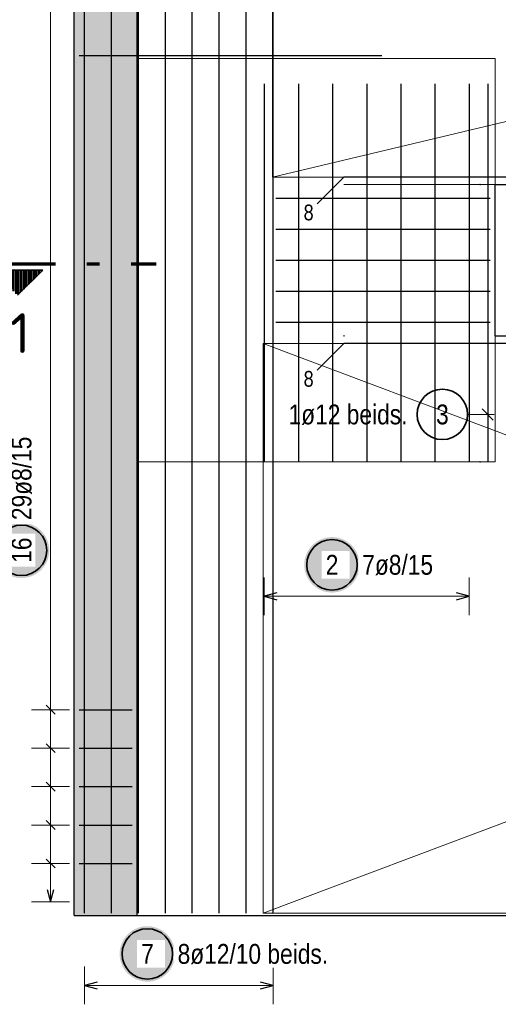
# Model space of a CAD drawing. Header units: millimetres. Extents: x -1.6 to 96.2, y -42.8 to 42.
# Tile 21 of 43: x 18.3 to 22.1, y 29.2 to 37. Entities that reach past the tile are written whole.
import ezdxf
from ezdxf.enums import TextEntityAlignment as Align

# ---------------------------------------------------------------- set-up
doc = ezdxf.new("R2010")
doc.units = ezdxf.units.MM
doc.linetypes.add('DASHDOTX2', pattern=[2, 1, -0.5, 0, -0.5])
for name, color, linetype, lineweight in [('Achsen', 7, 'Continuous', 20), ('Bewehrung', 7, 'Continuous', 20), ('Schraffuren', 7, 'Continuous', 20)]:
    doc.layers.add(name, color=color, linetype=linetype, lineweight=lineweight)
doc.styles.add('Arial Narrow', font='ARIALN.TTF')
doc.styles.add('isocp', font='isocp', dxfattribs={"width": 1.1})

msp = doc.modelspace()

# ---------------------------------------------------------------- hatches: boundary and pattern name
at = {"lineweight": 50}
h = msp.add_hatch(dxfattribs=at)
h.set_pattern_fill('Mau', color=4, scale=0.01, angle=-90, style=0, pattern_type=2)
h.set_pattern_definition([(-90, (0, 0), (0.02, 1e-18), [])])
h.paths.add_polyline_path([(18.451144, 34.992321), (18.051144, 34.992321), (18.251144, 34.792321)])
at = {"layer": 'Bewehrung', "lineweight": 25, "true_color": 0xffffff}
msp.add_hatch(color=7, dxfattribs=at).paths.add_polyline_path([(19.500873, 29.566267), (19.500739, 29.573944), (19.500338, 29.581613), (19.499668, 29.589263), (19.498732, 29.596885), (19.497531, 29.604469), (19.496066, 29.612007), (19.494339, 29.619489), (19.492351, 29.626907), (19.490106, 29.63425), (19.487606, 29.641511), (19.484854, 29.64868), (19.481853, 29.655749), (19.478608, 29.662708), (19.475122, 29.66955), (19.471399, 29.676267), (19.467444, 29.682849), (19.463262, 29.689289), (19.458857, 29.695579), (19.454236, 29.701712), (19.449403, 29.70768), (19.444365, 29.713475), (19.439128, 29.719091), (19.433698, 29.724521), (19.428082, 29.729758), (19.422287, 29.734796), (19.416319, 29.739629), (19.410186, 29.74425), (19.403896, 29.748655), (19.397456, 29.752837), (19.390873, 29.756792), (19.384157, 29.760515), (19.377315, 29.764001), (19.370356, 29.767247), (19.363287, 29.770247), (19.356118, 29.772999), (19.348857, 29.775499), (19.341514, 29.777744), (19.334096, 29.779732), (19.326614, 29.781459), (19.319076, 29.782924), (19.311492, 29.784126), (19.30387, 29.785061), (19.29622, 29.785731), (19.288551, 29.786133), (19.280873, 29.786267), (19.273196, 29.786133), (19.265527, 29.785731), (19.257877, 29.785061), (19.250255, 29.784126), (19.242671, 29.782924), (19.235133, 29.781459), (19.227651, 29.779732), (19.220233, 29.777744), (19.21289, 29.775499), (19.205629, 29.772999), (19.19846, 29.770247), (19.191391, 29.767247), (19.184432, 29.764001), (19.17759, 29.760515), (19.170873, 29.756792), (19.164291, 29.752837), (19.157851, 29.748655), (19.151561, 29.74425), (19.145428, 29.739629), (19.13946, 29.734796), (19.133665, 29.729758), (19.128049, 29.724521), (19.122619, 29.719091), (19.117382, 29.713475), (19.112344, 29.70768), (19.107511, 29.701712), (19.10289, 29.695579), (19.098485, 29.689289), (19.094303, 29.682849), (19.090348, 29.676267), (19.086625, 29.66955), (19.083139, 29.662708), (19.079893, 29.655749), (19.076893, 29.64868), (19.074141, 29.641511), (19.071641, 29.63425), (19.069396, 29.626907), (19.067408, 29.619489), (19.065681, 29.612007), (19.064216, 29.604469), (19.063014, 29.596885), (19.062079, 29.589263), (19.061409, 29.581613), (19.061007, 29.573944), (19.060873, 29.566267), (19.061007, 29.558589), (19.061409, 29.55092), (19.062079, 29.54327), (19.063014, 29.535648), (19.064216, 29.528064), (19.065681, 29.520526), (19.067408, 29.513044), (19.069396, 29.505626), (19.071641, 29.498283), (19.074141, 29.491022), (19.076893, 29.483853), (19.079893, 29.476785), (19.083139, 29.469825), (19.086625, 29.462983), (19.090348, 29.456267), (19.094303, 29.449684), (19.098485, 29.443244), (19.10289, 29.436954), (19.107511, 29.430821), (19.112344, 29.424853), (19.117382, 29.419058), (19.122619, 29.413442), (19.128049, 29.408012), (19.133665, 29.402775), (19.13946, 29.397737), (19.145428, 29.392904), (19.151561, 29.388283), (19.157851, 29.383878), (19.164291, 29.379696), (19.170873, 29.375741), (19.17759, 29.372018), (19.184432, 29.368532), (19.191391, 29.365287), (19.19846, 29.362286), (19.205629, 29.359534), (19.21289, 29.357034), (19.220233, 29.354789), (19.227651, 29.352802), (19.235133, 29.351074), (19.242671, 29.349609), (19.250255, 29.348408), (19.257877, 29.347472), (19.265527, 29.346802), (19.273196, 29.346401), (19.280873, 29.346267), (19.288551, 29.346401), (19.29622, 29.346802), (19.30387, 29.347472), (19.311492, 29.348408), (19.319076, 29.349609), (19.326614, 29.351074), (19.334096, 29.352802), (19.341514, 29.354789), (19.348857, 29.357034), (19.356118, 29.359534), (19.363287, 29.362286), (19.370356, 29.365287), (19.377315, 29.368532), (19.384157, 29.372018), (19.390873, 29.375741), (19.397456, 29.379696), (19.403896, 29.383878), (19.410186, 29.388283), (19.416319, 29.392904), (19.422287, 29.397737), (19.428082, 29.402775), (19.433698, 29.408012), (19.439128, 29.413442), (19.444365, 29.419058), (19.449403, 29.424853), (19.454236, 29.430821), (19.458857, 29.436954), (19.463262, 29.443244), (19.467444, 29.449684), (19.471399, 29.456267), (19.475122, 29.462983), (19.478608, 29.469825), (19.481853, 29.476785), (19.484854, 29.483853), (19.487606, 29.491022), (19.490106, 29.498283), (19.492351, 29.505626), (19.494339, 29.513044), (19.496066, 29.520526), (19.497531, 29.528064), (19.498732, 29.535648), (19.499668, 29.54327), (19.500338, 29.55092)])
at = {"layer": 'Schraffuren', "lineweight": 50, "true_color": 0xd7ffd7}
msp.add_hatch(color=254, dxfattribs=at).paths.add_polyline_path([(18.70051, 29.870244), (19.20051, 29.870244), (19.20051, 38.670256), (18.70051, 38.670256)])
at = {"layer": 'Schraffuren', "lineweight": 25, "true_color": 0xffffff}
for points in [[(18.50259, 32.768371), (18.502456, 32.776049), (18.502054, 32.783717), (18.501385, 32.791367), (18.500449, 32.798989), (18.499248, 32.806574), (18.497782, 32.814112), (18.496055, 32.821594), (18.494068, 32.829011), (18.491822, 32.836355), (18.489322, 32.843615), (18.48657, 32.850784), (18.48357, 32.857853), (18.480325, 32.864813), (18.476838, 32.871655), (18.473116, 32.878371), (18.469161, 32.884953), (18.464978, 32.891393), (18.460574, 32.897684), (18.455952, 32.903817), (18.45112, 32.909784), (18.446082, 32.91558), (18.440845, 32.921196), (18.435415, 32.926626), (18.429799, 32.931863), (18.424003, 32.936901), (18.418035, 32.941733), (18.411903, 32.946355), (18.405612, 32.950759), (18.399172, 32.954942), (18.39259, 32.958897), (18.385874, 32.962619), (18.379032, 32.966106), (18.372072, 32.969351), (18.365003, 32.972351), (18.357834, 32.975103), (18.350574, 32.977603), (18.34323, 32.979849), (18.335813, 32.981836), (18.328331, 32.983563), (18.320793, 32.985029), (18.313208, 32.98623), (18.305586, 32.987166), (18.297936, 32.987835), (18.290268, 32.988237), (18.28259, 32.988371), (18.274912, 32.988237), (18.267244, 32.987835), (18.259594, 32.987166), (18.251972, 32.98623), (18.244387, 32.985029), (18.236849, 32.983563), (18.229367, 32.981836), (18.22195, 32.979849), (18.214606, 32.977603), (18.207346, 32.975103), (18.200176, 32.972351), (18.193108, 32.969351), (18.186148, 32.966106), (18.179306, 32.962619), (18.17259, 32.958897), (18.166008, 32.954942), (18.159568, 32.950759), (18.153277, 32.946355), (18.147144, 32.941733), (18.141177, 32.936901), (18.135381, 32.931863), (18.129765, 32.926626), (18.124335, 32.921196), (18.119098, 32.91558), (18.11406, 32.909784), (18.109228, 32.903817), (18.104606, 32.897684), (18.100202, 32.891393), (18.096019, 32.884953), (18.092064, 32.878371), (18.088341, 32.871655), (18.084855, 32.864813), (18.08161, 32.857853), (18.07861, 32.850784), (18.075858, 32.843615), (18.073358, 32.836355), (18.071112, 32.829011), (18.069125, 32.821594), (18.067397, 32.814112), (18.065932, 32.806574), (18.064731, 32.798989), (18.063795, 32.791367), (18.063126, 32.783717), (18.062724, 32.776049), (18.06259, 32.768371), (18.062724, 32.760693), (18.063126, 32.753025), (18.063795, 32.745375), (18.064731, 32.737753), (18.065932, 32.730168), (18.067397, 32.72263), (18.069125, 32.715148), (18.071112, 32.707731), (18.073358, 32.700387), (18.075858, 32.693127), (18.07861, 32.685958), (18.08161, 32.678889), (18.084855, 32.671929), (18.088341, 32.665087), (18.092064, 32.658371), (18.096019, 32.651789), (18.100202, 32.645349), (18.104606, 32.639058), (18.109228, 32.632925), (18.11406, 32.626958), (18.119098, 32.621162), (18.124335, 32.615546), (18.129765, 32.610116), (18.135381, 32.604879), (18.141177, 32.599841), (18.147144, 32.595009), (18.153277, 32.590387), (18.159568, 32.585983), (18.166008, 32.5818), (18.17259, 32.577845), (18.179306, 32.574123), (18.186148, 32.570636), (18.193108, 32.567391), (18.200176, 32.564391), (18.207346, 32.561639), (18.214606, 32.559139), (18.22195, 32.556893), (18.229367, 32.554906), (18.236849, 32.553179), (18.244387, 32.551713), (18.251972, 32.550512), (18.259594, 32.549576), (18.267244, 32.548907), (18.274912, 32.548505), (18.28259, 32.548371), (18.290268, 32.548505), (18.297936, 32.548907), (18.305586, 32.549576), (18.313208, 32.550512), (18.320793, 32.551713), (18.328331, 32.553179), (18.335813, 32.554906), (18.34323, 32.556893), (18.350574, 32.559139), (18.357834, 32.561639), (18.365003, 32.564391), (18.372072, 32.567391), (18.379032, 32.570636), (18.385874, 32.574123), (18.39259, 32.577845), (18.399172, 32.5818), (18.405612, 32.585983), (18.411903, 32.590387), (18.418035, 32.595009), (18.424003, 32.599841), (18.429799, 32.604879), (18.435415, 32.610116), (18.440845, 32.615546), (18.446082, 32.621162), (18.45112, 32.626958), (18.455952, 32.632925), (18.460574, 32.639058), (18.464978, 32.645349), (18.469161, 32.651789), (18.473116, 32.658371), (18.476838, 32.665087), (18.480325, 32.671929), (18.48357, 32.678889), (18.48657, 32.685958), (18.489322, 32.693127), (18.491822, 32.700387), (18.494068, 32.707731), (18.496055, 32.715148), (18.497782, 32.72263), (18.499248, 32.730168), (18.500449, 32.737753), (18.501385, 32.745375), (18.502054, 32.753025)], [(20.965323, 32.653522), (20.965189, 32.6612), (20.964787, 32.668868), (20.964118, 32.676518), (20.963182, 32.68414), (20.961981, 32.691725), (20.960515, 32.699263), (20.958788, 32.706745), (20.956801, 32.714162), (20.954555, 32.721506), (20.952055, 32.728766), (20.949303, 32.735935), (20.946303, 32.743004), (20.943058, 32.749964), (20.939571, 32.756806), (20.935849, 32.763522), (20.931894, 32.770104), (20.927711, 32.776544), (20.923307, 32.782835), (20.918685, 32.788968), (20.913853, 32.794935), (20.908815, 32.800731), (20.903578, 32.806347), (20.898148, 32.811777), (20.892532, 32.817014), (20.886736, 32.822052), (20.880769, 32.826884), (20.874636, 32.831506), (20.868345, 32.83591), (20.861905, 32.840093), (20.855323, 32.844048), (20.848607, 32.84777), (20.841765, 32.851257), (20.834805, 32.854502), (20.827736, 32.857502), (20.820567, 32.860254), (20.813307, 32.862754), (20.805963, 32.865), (20.798546, 32.866987), (20.791064, 32.868714), (20.783526, 32.87018), (20.775941, 32.871381), (20.768319, 32.872317), (20.760669, 32.872986), (20.753001, 32.873388), (20.745323, 32.873522), (20.737645, 32.873388), (20.729977, 32.872986), (20.722327, 32.872317), (20.714705, 32.871381), (20.70712, 32.87018), (20.699582, 32.868714), (20.6921, 32.866987), (20.684683, 32.865), (20.677339, 32.862754), (20.670079, 32.860254), (20.66291, 32.857502), (20.655841, 32.854502), (20.648881, 32.851257), (20.642039, 32.84777), (20.635323, 32.844048), (20.628741, 32.840093), (20.622301, 32.83591), (20.61601, 32.831506), (20.609877, 32.826884), (20.60391, 32.822052), (20.598114, 32.817014), (20.592498, 32.811777), (20.587068, 32.806347), (20.581831, 32.800731), (20.576793, 32.794935), (20.571961, 32.788968), (20.567339, 32.782835), (20.562935, 32.776544), (20.558752, 32.770104), (20.554797, 32.763522), (20.551075, 32.756806), (20.547588, 32.749964), (20.544343, 32.743004), (20.541343, 32.735935), (20.538591, 32.728766), (20.536091, 32.721506), (20.533845, 32.714162), (20.531858, 32.706745), (20.530131, 32.699263), (20.528665, 32.691725), (20.527464, 32.68414), (20.526528, 32.676518), (20.525859, 32.668868), (20.525457, 32.6612), (20.525323, 32.653522), (20.525457, 32.645844), (20.525859, 32.638176), (20.526528, 32.630526), (20.527464, 32.622904), (20.528665, 32.615319), (20.530131, 32.607781), (20.531858, 32.600299), (20.533845, 32.592882), (20.536091, 32.585538), (20.538591, 32.578278), (20.541343, 32.571109), (20.544343, 32.56404), (20.547588, 32.55708), (20.551075, 32.550238), (20.554797, 32.543522), (20.558752, 32.53694), (20.562935, 32.5305), (20.567339, 32.524209), (20.571961, 32.518076), (20.576793, 32.512109), (20.581831, 32.506313), (20.587068, 32.500697), (20.592498, 32.495267), (20.598114, 32.49003), (20.60391, 32.484992), (20.609877, 32.48016), (20.61601, 32.475538), (20.622301, 32.471134), (20.628741, 32.466951), (20.635323, 32.462996), (20.642039, 32.459274), (20.648881, 32.455787), (20.655841, 32.452542), (20.66291, 32.449542), (20.670079, 32.44679), (20.677339, 32.44429), (20.684683, 32.442044), (20.6921, 32.440057), (20.699582, 32.43833), (20.70712, 32.436864), (20.714705, 32.435663), (20.722327, 32.434727), (20.729977, 32.434058), (20.737645, 32.433656), (20.745323, 32.433522), (20.753001, 32.433656), (20.760669, 32.434058), (20.768319, 32.434727), (20.775941, 32.435663), (20.783526, 32.436864), (20.791064, 32.43833), (20.798546, 32.440057), (20.805963, 32.442044), (20.813307, 32.44429), (20.820567, 32.44679), (20.827736, 32.449542), (20.834805, 32.452542), (20.841765, 32.455787), (20.848607, 32.459274), (20.855323, 32.462996), (20.861905, 32.466951), (20.868345, 32.471134), (20.874636, 32.475538), (20.880769, 32.48016), (20.886736, 32.484992), (20.892532, 32.49003), (20.898148, 32.495267), (20.903578, 32.500697), (20.908815, 32.506313), (20.913853, 32.512109), (20.918685, 32.518076), (20.923307, 32.524209), (20.927711, 32.5305), (20.931894, 32.53694), (20.935849, 32.543522), (20.939571, 32.550238), (20.943058, 32.55708), (20.946303, 32.56404), (20.949303, 32.571109), (20.952055, 32.578278), (20.954555, 32.585538), (20.956801, 32.592882), (20.958788, 32.600299), (20.960515, 32.607781), (20.961981, 32.615319), (20.963182, 32.622904), (20.964118, 32.630526), (20.964787, 32.638176)]]:
    msp.add_hatch(color=7, dxfattribs=at).paths.add_polyline_path(points)

# ---------------------------------------------------------------- linework, layer by layer
at = {"color": 3, "linetype": 'Continuous', "lineweight": 25}
for p, q in [((18.70051, 29.870244), (18.70051, 38.670256)), ((19.20051, 29.870244), (19.20051, 38.670256)), ((18.70051, 29.870244), (19.20051, 29.870244))]:
    msp.add_line(p, q, dxfattribs=at)
at = {"color": 1, "linetype": 'DASHDOTX2', "lineweight": 70, "ltscale": 0.5}
msp.add_line((18.051144, 35.042321), (19.351144, 35.042321), dxfattribs=at)
at = {"color": 2, "linetype": 'Continuous', "lineweight": 35}
for p in [(18.051144, 34.992321), (18.251144, 34.792321)]:
    msp.add_line(p, (18.451144, 34.992321), dxfattribs=at)
at = {"color": 9, "linetype": 'Continuous', "lineweight": 0}
for centre in [(21.92051, 35.670244), (20.84051, 34.470244), (21.92051, 33.470244)]:
    msp.add_circle(centre, 0.00222, dxfattribs=at)
at = {"layer": 'Achsen', "color": 9, "linetype": 'Continuous', "lineweight": 0}
for p, q in [((22.04051, 36.670244), (19.20051, 36.670244)), ((22.04051, 35.670244), (22.04051, 36.670244)), ((20.84051, 35.670244), (45.44051, 35.670244)), ((22.04051, 34.470244), (22.04051, 33.470244)), ((22.04051, 33.470244), (19.20051, 33.470244))]:
    msp.add_line(p, q, dxfattribs=at)
at = {"layer": 'Achsen', "color": 3, "linetype": 'Continuous', "lineweight": 25}
for p, q in [((22.04051, 35.670244), (25.84051, 35.670244)), ((22.04051, 34.470244), (22.04051, 35.670244)), ((22.04051, 34.470244), (25.84051, 34.470244)), ((19.20051, 29.870244), (50.99051, 29.870244))]:
    msp.add_line(p, q, dxfattribs=at)
at = {"layer": 'Bewehrung', "color": 3, "linetype": 'Continuous', "lineweight": 25, "ltscale": 0.5}
for p, q in [((18.78251, 29.890256), (18.78251, 38.590256)), ((18.99618, 29.890256), (18.99618, 38.590256)), ((19.209849, 29.890256), (19.209849, 38.590256)), ((19.423519, 29.890256), (19.423519, 38.590256)), ((19.637189, 29.890256), (19.637189, 38.590256)), ((19.850859, 29.890256), (19.850859, 38.590256)), ((20.064529, 29.890256), (20.064529, 38.590256)), ((20.278199, 29.890256), (20.278199, 38.590256)), ((21.14051, 36.691392), (18.74051, 36.691392)), ((21.98051, 36.470244), (21.98051, 33.470244)), ((31.44051, 35.730244), (20.84051, 35.730244)), ((31.44051, 34.410244), (20.84051, 34.410244)), ((22.024704, 33.802519), (21.936315, 33.890908)), ((18.88251, 29.343061), (18.78251, 29.316267)), ((18.78251, 29.316267), (18.88251, 29.289472)), ((20.278199, 29.316267), (20.178199, 29.343061)), ((20.178199, 29.289472), (20.278199, 29.316267))]:
    msp.add_line(p, q, dxfattribs=at)
at = {"layer": 'Bewehrung', "color": 7, "linetype": 'Continuous', "lineweight": 18, "ltscale": 0.5}
for p, q in [((20.274116, 38.590254), (20.274116, 35.730244)), ((32.274116, 38.590254), (20.274116, 35.730244)), ((20.274116, 35.730244), (32.274116, 35.730244)), ((20.274116, 35.730244), (20.274116, 35.730244)), ((20.20051, 34.410245), (20.20051, 29.890247)), ((32.200508, 34.410245), (20.20051, 34.410245)), ((20.20051, 34.410245), (20.20051, 34.410245)), ((32.200508, 29.890247), (20.20051, 34.410245)), ((20.20051, 29.890247), (32.200508, 29.890247))]:
    msp.add_line(p, q, dxfattribs=at)
at = {"layer": 'Bewehrung', "color": 9, "linetype": 'Continuous', "lineweight": 0, "ltscale": 0.5}
for p, q in [((20.274117, 38.590258), (20.274117, 35.730247)), ((20.274117, 35.730247), (32.274117, 35.730247)), ((20.274117, 35.730247), (20.274117, 35.730247)), ((20.200511, 34.410245), (20.200511, 29.890246)), ((32.200509, 34.410245), (20.200511, 34.410245)), ((20.200511, 34.410245), (20.200511, 34.410245)), ((32.200509, 34.410245), (20.200511, 29.890246)), ((20.200511, 29.890246), (32.200509, 29.890246))]:
    msp.add_line(p, q, dxfattribs=at)
at = {"layer": 'Bewehrung', "color": 2, "linetype": 'Continuous', "lineweight": 35, "ltscale": 0.5}
for p, q in [((20.84051, 35.730244), (20.628378, 35.518112)), ((20.84051, 34.410244), (20.628378, 34.198112))]:
    msp.add_line(p, q, dxfattribs=at)
at = {"layer": 'Bewehrung', "color": 5, "linetype": 'Continuous', "lineweight": 18, "ltscale": 0.5}
for p, q in [((21.820653, 33.846714), (22.03051, 33.846714)), ((18.78251, 29.466267), (18.78251, 29.166267)), ((20.278199, 29.166267), (20.278199, 29.466267)), ((18.78251, 29.316267), (20.278199, 29.316267))]:
    msp.add_line(p, q, dxfattribs=at)
at = {"layer": 'Bewehrung', "color": 2, "linetype": 'Continuous', "lineweight": 35, "ltscale": 0.5}
for centre in [(21.620653, 33.846714), (19.280873, 29.566267)]:
    msp.add_circle(centre, 0.2, dxfattribs=at)
at = {"layer": 'Schraffuren', "color": 5, "linetype": 'Continuous', "lineweight": 18, "ltscale": 0.5}
for p, q in [((18.513062, 38.522256), (18.513062, 29.97825)), ((20.208511, 32.553522), (20.208511, 32.253522)), ((21.83251, 32.253522), (21.83251, 32.553522)), ((21.83251, 32.403522), (20.208511, 32.403522)), ((18.663062, 31.503965), (18.363062, 31.503965)), ((18.663062, 31.198822), (18.363062, 31.198822)), ((18.663062, 30.893679), (18.363062, 30.893679)), ((18.663062, 30.588536), (18.363062, 30.588536)), ((18.663062, 30.283393), (18.363062, 30.283393)), ((18.363062, 29.97825), (18.663062, 29.97825))]:
    msp.add_line(p, q, dxfattribs=at)
at = {"layer": 'Schraffuren', "color": 3, "linetype": 'Continuous', "lineweight": 25, "ltscale": 0.5}
for p, q in [((20.208511, 36.470244), (20.208511, 33.470244)), ((20.479177, 36.470244), (20.479177, 33.470244)), ((20.749844, 36.470244), (20.749844, 33.470244)), ((21.02051, 36.470244), (21.02051, 33.470244)), ((21.291177, 36.470244), (21.291177, 33.470244)), ((21.561843, 36.470244), (21.561843, 33.470244)), ((21.83251, 36.470244), (21.83251, 33.470244)), ((20.30051, 35.562244), (22.00051, 35.562244)), ((20.30051, 35.316244), (22.00051, 35.316244)), ((20.30051, 35.070244), (22.00051, 35.070244)), ((20.30051, 34.824245), (22.00051, 34.824245)), ((20.30051, 34.578245), (22.00051, 34.578245)), ((20.308511, 32.430317), (20.208511, 32.403522)), ((21.83251, 32.403522), (21.73251, 32.430317)), ((20.208511, 32.403522), (20.308511, 32.376727)), ((21.73251, 32.376727), (21.83251, 32.403522)), ((18.548418, 31.46861), (18.477707, 31.53932)), ((18.74051, 31.503965), (19.16051, 31.503965)), ((18.548418, 31.163467), (18.477707, 31.234177)), ((18.74051, 31.198822), (19.16051, 31.198822)), ((18.548418, 30.858323), (18.477707, 30.929034)), ((18.74051, 30.893679), (19.16051, 30.893679)), ((18.548418, 30.55318), (18.477707, 30.623891)), ((18.74051, 30.588536), (19.16051, 30.588536)), ((18.548418, 30.248037), (18.477707, 30.318748)), ((18.74051, 30.283393), (19.16051, 30.283393)), ((18.486267, 30.07825), (18.513062, 29.97825)), ((18.513062, 29.97825), (18.539857, 30.07825))]:
    msp.add_line(p, q, dxfattribs=at)
at = {"layer": 'Schraffuren', "color": 2, "linetype": 'Continuous', "lineweight": 35, "ltscale": 0.5}
for centre in [(18.28259, 32.768371), (20.745323, 32.653522)]:
    msp.add_circle(centre, 0.2, dxfattribs=at)
at = {"layer": 'Schraffuren', "color": 9, "linetype": 'Continuous', "lineweight": 0}
msp.add_circle((20.278199, 29.890256), 0.00222, dxfattribs=at)

# ---------------------------------------------------------------- texts
at = {"color": 2, "lineweight": 35, "style": 'isocp', "width": 1.15}
msp.add_text('1', height=0.315, dxfattribs=at).set_placement((18.271702, 34.334218), align=Align.CENTER)
at = {"layer": 'Bewehrung', "color": 2, "lineweight": 35, "attachment_point": 1, "line_spacing_factor": 0.9, "style": 'Arial Narrow'}
for s, insert, char_height in [('8', (20.520253, 35.511862), 0.125), ('8', (20.520253, 34.191862), 0.125), ('1ø12 beids.', (20.401003, 33.925464), 0.1575), ('3', (21.57104, 33.925464), 0.1575)]:
    msp.add_mtext(s, dxfattribs=dict(at, insert=insert, char_height=char_height))

# ---------------------------------------------------------------- next in the draw order: texts
at = {"layer": 'Bewehrung', "color": 2, "lineweight": 35, "char_height": 0.1575, "attachment_point": 1, "line_spacing_factor": 0.9, "style": 'Arial Narrow', "bg_fill": 3, "box_fill_scale": 1.2, "bg_fill_color": 256, "bg_fill_true_color": 13158600, "bg_fill_transparency": 0}
for s, insert in [('7', (19.231261, 29.645017)), ('8ø12/10 beids.', (19.520873, 29.645017))]:
    msp.add_mtext(s, dxfattribs=dict(at, insert=insert))
at = {"layer": 'Schraffuren', "color": 2, "lineweight": 35, "char_height": 0.1575, "attachment_point": 1, "line_spacing_factor": 0.9, "style": 'Arial Narrow', "bg_fill": 3, "box_fill_scale": 1.2, "bg_fill_color": 256, "bg_fill_true_color": 13158600, "bg_fill_transparency": 0}
for s, insert, rotation in [('29ø8/15', (18.20384, 33.008371), 90), ('16', (18.20384, 32.669146), 90), ('2', (20.69571, 32.732272), 0.0000001), ('7ø8/15', (20.985323, 32.732272), 0.0000001)]:
    msp.add_mtext(s, dxfattribs=dict(at, insert=insert, rotation=rotation))

doc.saveas('drawing.dxf')
